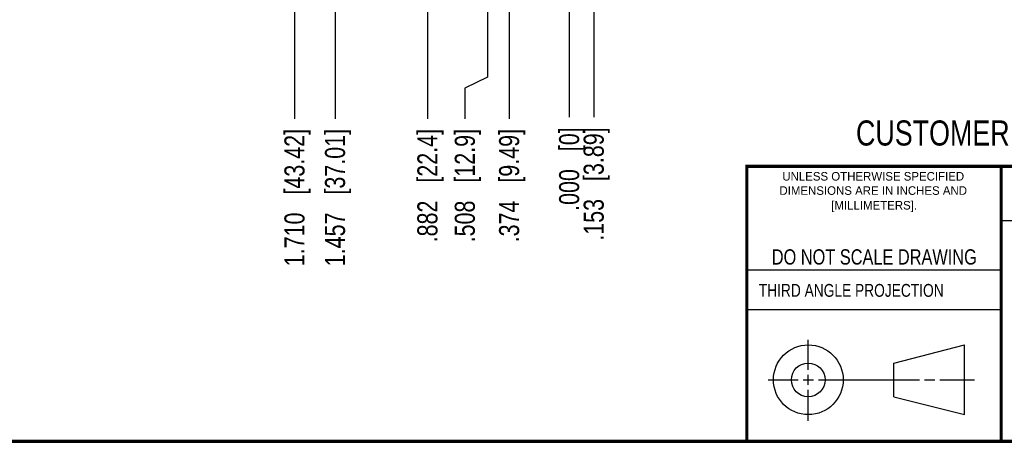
# Model space of a CAD drawing. Header units: inches. Extents: x 0.2 to 16.8, y 0.2 to 10.8.
# Tile 2 of 16: x 7 to 13.1, y 0.2 to 2.9. Entities that reach past the tile are written whole.
import ezdxf

# ---------------------------------------------------------------- set-up
doc = ezdxf.new("R2010")
doc.units = ezdxf.units.IN
doc.header["$LTSCALE"] = 0.935
doc.header["$MEASUREMENT"] = 0
doc.layers.get('0').update_dxf_attribs({"linetype": 'CONTINUOUS'})
doc.layers.add('DIMENSIONS', color=7, linetype='CONTINUOUS')
doc.styles.get("Standard").update_dxf_attribs({"font": 'txt', "width": 0.8})
doc.styles.add('TEXTSTYLE_2', font='txt')
doc.dimstyles.new('DIMSTYLE_1', dxfattribs={"dimtxt": 0.125, "dimasz": 0.18, "dimexe": 0.18, "dimexo": 0.0625, "dimgap": 0.09, "dimtad": 0, "dimtih": 1, "dimtoh": 1, "dimdec": 3, "dimzin": 4, "dimdsep": 46, "dimtxsty": 'STANDARD', "dimblk": '_FILLED', "dimblk1": '_FILLED', "dimblk2": '_FILLED', "dimcen": 0.09, "dimadec": 0, "dimazin": 0, "dimtp": 0.01, "dimtm": 0.01, "dimtfac": 1, "dimtdec": 3, "dimtofl": 0, "dimtmove": 0, "dimatfit": 3, "dimldrblk": '_FILLED', "dimfxl": 1, "dimtolj": 1, "dimtzin": 4, "dimarcsym": 0})

# ---------------------------------------------------------------- blocks, each defined once
blk = doc.blocks.new('*D0')
at = {"layer": 'DIMENSIONS', "color": 2, "linetype": 'CONTINUOUS'}
blk.add_line((10.529, 3.9078), (10.529, 2.2761), dxfattribs=at)
at = {"layer": 'DIMENSIONS', "color": 2, "linetype": 'CONTINUOUS', "insert": (10.4665, 2.2136), "char_height": 0.125, "width": 1.125, "attachment_point": 3, "rotation": 90, "line_spacing_factor": 0.9}
blk.add_mtext('.153{\\Ftxt.shx;\\W1.000000;\\H0.125000; }[3.89]', dxfattribs=at)
blk = doc.blocks.new('_FILLED')
at = {"color": 0, "linetype": 'BYBLOCK'}
blk.add_solid([(0, 0), (-1, 0.174), (-1, -0.174)], dxfattribs=at)
blk = doc.blocks.new('*D3')
at = {"layer": 'DIMENSIONS', "color": 2, "linetype": 'CONTINUOUS'}
blk.add_line((10.376, 2.9609), (10.376, 2.2761), dxfattribs=at)
at = {"layer": 'DIMENSIONS', "color": 2, "linetype": 'CONTINUOUS', "insert": (10.3135, 2.2136), "char_height": 0.125, "width": 0.825, "attachment_point": 3, "rotation": 90, "line_spacing_factor": 0.9}
blk.add_mtext('.000{\\Ftxt.shx;\\W1.000000;\\H0.125000; }[0]', dxfattribs=at)
blk = doc.blocks.new('*D16')
at = {"layer": 'DIMENSIONS', "color": 2, "linetype": 'CONTINUOUS'}
blk.add_line((10.0025, 4.1798), (10.0025, 2.266), dxfattribs=at)
at = {"layer": 'DIMENSIONS', "color": 2, "linetype": 'CONTINUOUS', "insert": (9.94, 2.2035), "char_height": 0.125, "width": 1.125, "attachment_point": 3, "rotation": 90, "line_spacing_factor": 0.9}
blk.add_mtext('.374{\\Ftxt.shx;\\W1.000000;\\H0.125000; }[9.49]', dxfattribs=at)
blk = doc.blocks.new('*D17')
at = {"layer": 'DIMENSIONS', "color": 2, "linetype": 'CONTINUOUS'}
blk.add_line((9.494, 4.1218), (9.494, 2.266), dxfattribs=at)
at = {"layer": 'DIMENSIONS', "color": 2, "linetype": 'CONTINUOUS', "insert": (9.4315, 2.2035), "char_height": 0.125, "width": 1.125, "attachment_point": 3, "rotation": 90, "line_spacing_factor": 0.9}
blk.add_mtext('.882{\\Ftxt.shx;\\W1.000000;\\H0.125000; }[22.4]', dxfattribs=at)
blk = doc.blocks.new('*D18')
at = {"layer": 'DIMENSIONS', "color": 2, "linetype": 'CONTINUOUS'}
blk.add_line((8.6665, 4.6548), (8.6665, 2.266), dxfattribs=at)
at = {"layer": 'DIMENSIONS', "color": 2, "linetype": 'CONTINUOUS', "insert": (8.604, 2.2035), "char_height": 0.125, "width": 1.325, "attachment_point": 3, "rotation": 90, "line_spacing_factor": 0.9}
blk.add_mtext('1.710{\\Ftxt.shx;\\W1.000000;\\H0.125000; }[43.42]', dxfattribs=at)
blk = doc.blocks.new('*D25')
at = {"layer": 'DIMENSIONS', "color": 2, "linetype": 'CONTINUOUS'}
blk.add_line((8.919, 5.6499), (8.919, 2.266), dxfattribs=at)
at = {"layer": 'DIMENSIONS', "color": 2, "linetype": 'CONTINUOUS', "insert": (8.8565, 2.2035), "char_height": 0.125, "width": 1.325, "attachment_point": 3, "rotation": 90, "line_spacing_factor": 0.9}
blk.add_mtext('1.457{\\Ftxt.shx;\\W1.000000;\\H0.125000; }[37.01]', dxfattribs=at)
blk = doc.blocks.new('*D26')
at = {"layer": 'DIMENSIONS', "color": 2, "linetype": 'CONTINUOUS'}
for p, q in [((9.868, 5.9238), (9.868, 2.5251)), ((9.868, 2.5251), (9.7268, 2.4575)), ((9.7268, 2.4575), (9.7268, 2.266))]:
    blk.add_line(p, q, dxfattribs=at)
at = {"layer": 'DIMENSIONS', "color": 2, "linetype": 'CONTINUOUS', "insert": (9.6643, 2.2035), "char_height": 0.125, "width": 1.125, "attachment_point": 3, "rotation": 90, "line_spacing_factor": 0.9}
blk.add_mtext('.508{\\Ftxt.shx;\\W1.000000;\\H0.125000; }[12.9]', dxfattribs=at)

msp = doc.modelspace()

# ---------------------------------------------------------------- linework, layer by layer
at = {"color": 2, "linetype": 'CONTINUOUS'}
for p, q in [((13.0653, 1.6329), (16.75, 1.6329)), ((11.482, 1.3265), (13.0653, 1.3265)), ((13.0653, 1.0776), (11.482, 1.0776)), ((11.8648, 0.7044), (11.8648, 0.8912)), ((11.6146, 0.6419), (11.8023, 0.6419)), ((11.8335, 0.6419), (11.896, 0.6419)), ((11.8648, 0.6106), (11.8648, 0.6731)), ((11.9273, 0.6419), (12.5575, 0.6419)), ((12.5888, 0.6419), (12.6513, 0.6419)), ((12.6825, 0.6419), (12.8983, 0.6419)), ((11.8648, 0.3866), (11.8648, 0.5794))]:
    msp.add_line(p, q, dxfattribs=at)
at = {"color": 7, "linetype": 'CONTINUOUS'}
for p, q in [((12.3963, 0.7462), (12.8358, 0.859)), ((12.8358, 0.4248), (12.8358, 0.859)), ((12.3963, 0.5362), (12.3963, 0.7462)), ((12.3963, 0.5362), (12.8358, 0.4248))]:
    msp.add_line(p, q, dxfattribs=at)
at = {"color": 7, "linetype": 'CONTINUOUS', "const_width": 0.02}
for points in [[(11.4718, 1.9702), (16.75, 1.9707)], [(11.482, 0.25), (11.482, 1.9707)], [(13.0653, 1.9707), (13.0653, 0.2586)], [(0.25, 0.2586), (16.75, 0.2586)]]:
    msp.add_lwpolyline(points, dxfattribs=at)
at = {"color": 7, "linetype": 'CONTINUOUS'}
for centre, radius in [((11.8648, 0.6419), 0.2171), ((11.8642, 0.6412), 0.105)]:
    msp.add_circle(centre, radius, dxfattribs=at)

# ---------------------------------------------------------------- texts
at = {"color": 7, "linetype": 'CONTINUOUS', "attachment_point": 2, "line_spacing_factor": 0.9}
for s, insert, char_height, width in [('CUSTOMER DRAWING', (13.0668, 2.2564), 0.15625, 2), ('DO NOT SCALE DRAWING', (12.2754, 1.4542), 0.095, 1.52)]:
    msp.add_mtext(s, dxfattribs=dict(at, insert=insert, char_height=char_height, width=width))
at = {"color": 2, "linetype": 'CONTINUOUS', "char_height": 0.053254, "attachment_point": 2, "line_spacing_factor": 0.9, "style": 'TEXTSTYLE_2'}
for s, insert, width in [('UNLESS OTHERWISE SPECIFIED', (12.2688, 1.9352), 1.384604), ('DIMENSIONS ARE IN INCHES AND', (12.2688, 1.8465), 1.491112), ('[MILLIMETERS].', (12.2746, 1.7548), 0.745556)]:
    msp.add_mtext(s, dxfattribs=dict(at, insert=insert, width=width))
at = {"color": 2, "linetype": 'CONTINUOUS', "insert": (11.5564, 1.2384), "char_height": 0.08, "width": 1.408, "attachment_point": 1, "line_spacing_factor": 0.9}
msp.add_mtext('THIRD ANGLE PROJECTION', dxfattribs=at)

# ---------------------------------------------------------------- dimensions: what is measured, and where the dimension line sits
at = {"layer": 'DIMENSIONS', "color": 2, "linetype": 'CONTINUOUS'}
for feature_location, offset, dtype, origin, picture, middle in [((9.8679904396, 5.9238042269), (-0.1411681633, -3.65781), 0, (10.3759904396, 5.9863042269), '*D26', (9.8388406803, 1.417495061)), ((8.919, 5.6499), (0, -3.3839), 1, (10.376, 5.7124), '*D25', (9.0534, 1.2728)), ((8.6664904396, 4.6548042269), (0, -2.38881), 1, (10.3759904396, 4.7173042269), '*D18', (8.8009125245, 1.2727952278)), ((10.0024904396, 4.1798042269), (0, -1.91381), 1, (10.3759904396, 4.2423042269), '*D16', (10.1145088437, 1.417495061)), ((9.494, 4.1218), (0, -1.8558), 1, (10.376, 4.1843), '*D17', (9.606, 1.4175)), ((10.529, 3.9078), (0, -1.6317), 1, (10.376, 3.0234), '*D0', (10.641, 1.4276)), ((10.3759904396, 2.9608942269), (0, -0.6847685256), 1, (10.3759904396, 3.0233942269), '*D3', (10.4880088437, 1.5776265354))]:
    dim = msp.add_ordinate_dim(feature_location=feature_location, offset=offset, dtype=dtype, origin=origin, dimstyle='DIMSTYLE_1', dxfattribs=at)
    dim.commit()
    dim.dimension.update_dxf_attribs({"geometry": picture, "text_midpoint": middle})

doc.saveas('drawing.dxf')
